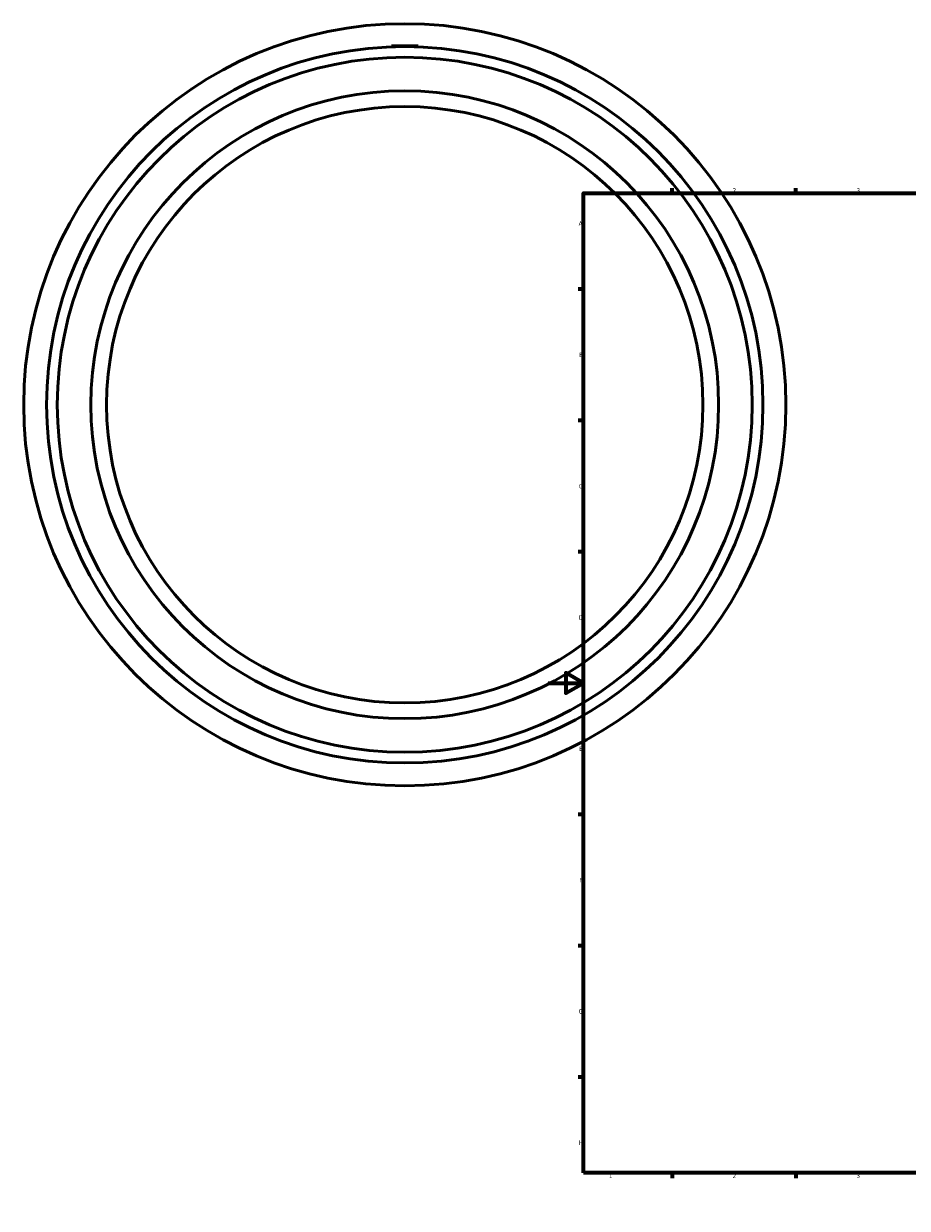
# Model space of a CAD drawing. Header units: millimetres. Extents: x -297 to 1386, y -348 to 1891.
# Tile 1 of 7: x -297 to 203, y 0 to 670. Entities that reach past the tile are written whole.
import ezdxf

# ---------------------------------------------------------------- set-up
doc = ezdxf.new("R2010")
doc.units = ezdxf.units.MM
doc.layers.add('Border (ISO)', color=7, linetype='Continuous', lineweight=70)
doc.layers.add('Visible (ISO)', color=7, linetype='Continuous', lineweight=50)
doc.styles.add('Note Text (ISO)', font='tahoma.ttf')

# ---------------------------------------------------------------- blocks, each defined once
blk = doc.blocks.new('Borders Default Border')
at = {"layer": 'Border (ISO)'}
for p, q in [((70.08, 574), (70.08, 576.9)), ((140.17, 574), (140.17, 576.9)), ((210.25, 574), (210.25, 576.9)), ((280.33, 574), (280.33, 576.9)), ((350.42, 574), (350.42, 576.9)), ((490.58, 574), (490.58, 576.9)), ((560.67, 574), (560.67, 576.9)), ((630.75, 574), (630.75, 576.9)), ((700.83, 574), (700.83, 576.9)), ((770.92, 574), (770.92, 576.9)), ((20, 519.75), (17.1, 519.75)), ((821, 519.75), (823.9, 519.75)), ((20, 445.5), (17.1, 445.5)), ((821, 445.5), (823.9, 445.5)), ((20, 371.25), (17.1, 371.25)), ((821, 371.25), (823.9, 371.25)), ((20, 222.75), (17.1, 222.75)), ((821, 222.75), (823.9, 222.75)), ((20, 148.5), (17.1, 148.5)), ((821, 148.5), (823.9, 148.5)), ((20, 74.25), (17.1, 74.25)), ((821, 74.25), (823.9, 74.25)), ((70.08, 20), (70.08, 17.1)), ((140.17, 20), (140.17, 17.1)), ((210.25, 20), (210.25, 17.1)), ((280.33, 20), (280.33, 17.1)), ((350.42, 20), (350.42, 17.1)), ((490.58, 20), (490.58, 17.1)), ((560.67, 20), (560.67, 17.1)), ((630.75, 20), (630.75, 17.1)), ((700.83, 20), (700.83, 17.1)), ((770.92, 20), (770.92, 17.1))]:
    blk.add_line(p, q, dxfattribs=at)
at = {"layer": 'Border (ISO)', "flags": 128}
for points in [[(420.5, 594), (420.5, 574), (414.73, 584), (426.27, 584), (420.5, 574)], [(20, 20), (20, 574), (821, 574), (821, 20), (20, 20)], [(0, 297), (20, 297), (10, 302.77), (10, 291.23), (20, 297)], [(841, 297), (821, 297), (831, 302.77), (831, 291.23), (821, 297)], [(420.5, 0), (420.5, 20), (414.73, 10), (426.27, 10), (420.5, 20)]]:
    blk.add_lwpolyline(points, dxfattribs=at)
at = {"layer": 'Border (ISO)', "color": 232, "true_color": 0xca0064, "char_height": 2.5, "attachment_point": 7, "style": 'Note Text (ISO)'}
for s, insert in [('1', (34.48, 574.4)), ('2', (104.37, 574.4)), ('3', (174.43, 574.35)), ('4', (244.42, 574.4)), ('5', (314.64, 574.35)), ('6', (384.66, 574.35)), ('7', (454.77, 574.4)), ('8', (524.81, 574.34)), ('9', (594.88, 574.35)), ('10', (664.29, 574.35)), ('11', (734.37, 574.4)), ('12', (804.46, 574.4)), ('A', (17.29, 555.62)), ('A', (821.59, 555.62)), ('B', (17.59, 481.38)), ('B', (821.89, 481.38)), ('C', (17.43, 407.08)), ('C', (821.73, 407.08)), ('D', (17.43, 332.88)), ('D', (821.73, 332.88)), ('E', (17.64, 258.63)), ('E', (821.94, 258.63)), ('F', (17.7, 184.38)), ('F', (822, 184.38)), ('G', (17.31, 110.08)), ('G', (821.61, 110.08)), ('H', (17.44, 35.88)), ('H', (821.74, 35.88)), ('1', (34.48, 17.1)), ('2', (104.37, 17.1)), ('3', (174.43, 17.05)), ('4', (244.42, 17.1)), ('5', (314.64, 17.05)), ('6', (384.66, 17.05)), ('7', (454.77, 17.1)), ('8', (524.81, 17.04)), ('9', (594.88, 17.05)), ('10', (664.29, 17.05)), ('11', (734.37, 17.1)), ('12', (804.46, 17.1))]:
    blk.add_mtext(s, dxfattribs=dict(at, insert=insert))

msp = doc.modelspace()

# ---------------------------------------------------------------- linework, layer by layer
at = {"layer": 'Visible (ISO)'}
for p, q in [((-88.541, 657.427), (-88.591, 656.857)), ((-73.541, 657.427), (-88.541, 657.427)), ((-73.541, 657.427), (-73.492, 656.857))]:
    msp.add_line(p, q, dxfattribs=at)
for radius in [215.5, 202.57, 196.493, 177.5, 168.625]:
    msp.add_circle((-81.041, 454.427), radius, dxfattribs=at)

# ---------------------------------------------------------------- block references
msp.add_blockref('Borders Default Border', (0, 0))

doc.saveas('drawing.dxf')
